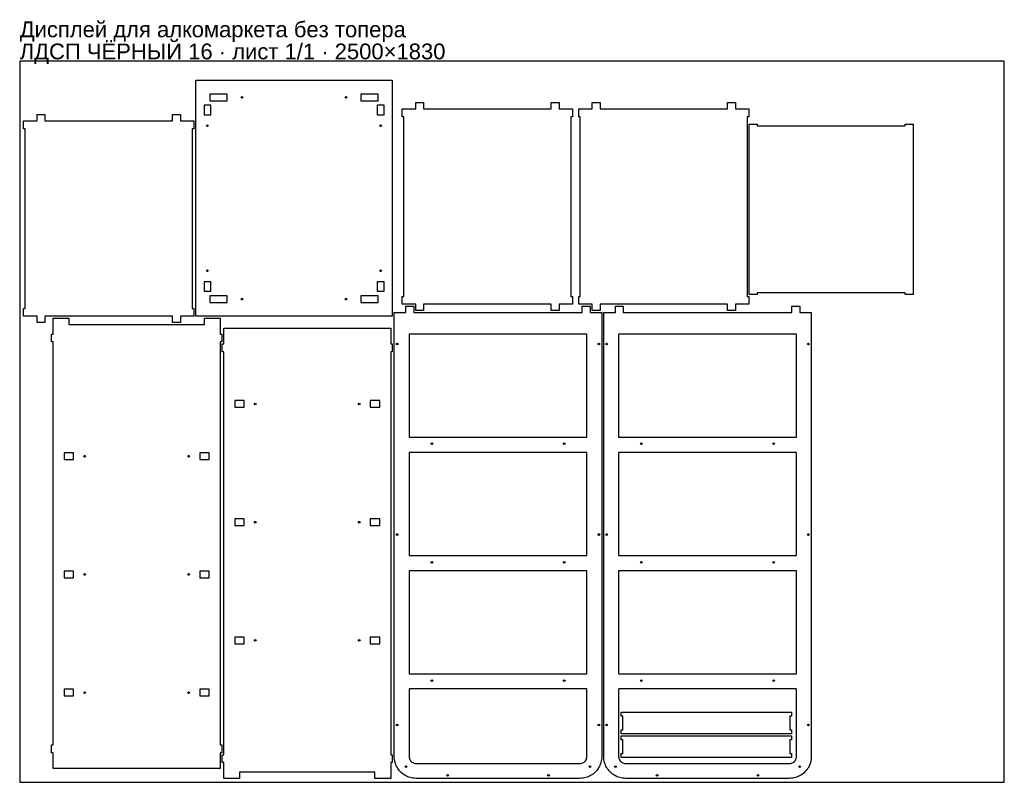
# Model space of a CAD drawing. Header units: millimetres. Extents: x 0 to 2500, y 0 to 1936.
import ezdxf

# ---------------------------------------------------------------- set-up
doc = ezdxf.new("R2010")
doc.units = ezdxf.units.MM
doc.layers.get('0').update_dxf_attribs({"linetype": 'CONTINUOUS'})
doc.layers.add('INFO', color=5, linetype='CONTINUOUS')
doc.styles.get("Standard").update_dxf_attribs({"font": 'arial.ttf'})

msp = doc.modelspace()

# ---------------------------------------------------------------- linework, layer by layer
for points in [[(0, 0), (2500, 0), (2500, 1830), (0, 1830)], [(447, 1182.800049), (447, 1781.800049), (946, 1781.800049), (946, 1182.800049)], [(482.5, 1746.799649), (482.5, 1729.799649), (526.5, 1729.799649), (526.5, 1746.799649)], [(866.5, 1746.799649), (866.5, 1729.799649), (910.5, 1729.799649), (910.5, 1746.799649)], [(1403.5, 1709.298794), (1403.5, 1689.298794), (1399.5, 1689.298794), (1399.5, 1233.299594), (1403.5, 1233.299594), (1403.5, 1213.299594), (1369.5, 1213.299594), (1369.5, 1197.299594), (1349.5, 1197.299594), (1349.5, 1213.299594), (1025.5, 1213.299594), (1025.5, 1197.299594), (1005.5, 1197.299594), (1005.5, 1213.299594), (971.5, 1213.299594), (971.5, 1233.299594), (975.5, 1233.299594), (975.5, 1689.298794), (971.5, 1689.298794), (971.5, 1709.298794), (1005.5, 1709.298794), (1005.5, 1725.298794), (1025.5, 1725.298794), (1025.5, 1709.298794), (1349.5, 1709.298794), (1349.5, 1725.298794), (1369.5, 1725.298794), (1369.5, 1709.298794)], [(1419.500732, 1213.299594), (1419.500732, 1233.299594), (1423.500732, 1233.299594), (1423.500732, 1689.298794), (1419.500732, 1689.298794), (1419.500732, 1709.298794), (1453.500732, 1709.298794), (1453.500732, 1725.298794), (1473.500732, 1725.298794), (1473.500732, 1709.298794), (1797.500732, 1709.298794), (1797.500732, 1725.298794), (1817.500732, 1725.298794), (1817.500732, 1709.298794), (1851.500732, 1709.298794), (1851.500732, 1689.298794), (1847.500732, 1689.298794), (1847.500732, 1233.299594), (1851.500732, 1233.299594), (1851.500732, 1213.299594), (1817.500732, 1213.299594), (1817.500732, 1197.299594), (1797.500732, 1197.299594), (1797.500732, 1213.299594), (1473.500732, 1213.299594), (1473.500732, 1197.299594), (1453.500732, 1197.299594), (1453.500732, 1213.299594)], [(468, 1694.300349), (485, 1694.300349), (485, 1718.300349), (468, 1718.300349)], [(908, 1694.300349), (925, 1694.300349), (925, 1718.300349), (908, 1718.300349)], [(442, 1678.799161), (442, 1658.799161), (438, 1658.799161), (438, 1202.799961), (442, 1202.799961), (442, 1182.799961), (408, 1182.799961), (408, 1166.799961), (388, 1166.799961), (388, 1182.799961), (64, 1182.799961), (64, 1166.799961), (44, 1166.799961), (44, 1182.799961), (10, 1182.799961), (10, 1202.799961), (14, 1202.799961), (14, 1658.799161), (10, 1658.799161), (10, 1678.799161), (44, 1678.799161), (44, 1694.799161), (64, 1694.799161), (64, 1678.799161), (388, 1678.799161), (388, 1694.799161), (408, 1694.799161), (408, 1678.799161)], [(1852.500677, 1670.299561), (1872.500677, 1670.299561), (1872.500677, 1666.299561), (2248.500577, 1666.299561), (2248.500577, 1670.299561), (2268.500577, 1670.299561), (2268.500577, 1238.299561), (2248.500577, 1238.299561), (2248.500577, 1242.299561), (1872.500677, 1242.299561), (1872.500677, 1238.299561), (1852.500677, 1238.299561)], [(468, 1246.300449), (485, 1246.300449), (485, 1270.300449), (468, 1270.300449)], [(908, 1246.300449), (925, 1246.300449), (925, 1270.300449), (908, 1270.300449)], [(482.5, 1234.800449), (482.5, 1217.800449), (526.5, 1217.800449), (526.5, 1234.800449)], [(866.5, 1234.800449), (866.5, 1217.800449), (910.5, 1217.800449), (910.5, 1234.800449)], [(967.276088, 26.226046), (964.565542, 29.13495), (962.083878, 32.21336), (959.989301, 35.211611), (958.101693, 38.332672), (956.556684, 41.292875), (955.193159, 44.338173), (954.02995, 47.415507), (953.050048, 50.558772), (952.204013, 54.006453), (951.578597, 57.510485), (951.145692, 61.483721), (951.000066, 65.499961), (951.000066, 1192.299561), (980.500066, 1192.299561), (980.500066, 1208.299561), (1000.500066, 1208.299561), (1000.500066, 1192.299561), (1428.500666, 1192.299561), (1428.500666, 1208.299561), (1448.500666, 1208.299561), (1448.500666, 1192.299561), (1478.000666, 1192.299561), (1478.000666, 65.499961), (1477.858135, 61.526563), (1477.434387, 57.5951), (1476.794084, 53.994016), (1475.920855, 50.452469), (1474.919366, 47.266961), (1473.729476, 44.149687), (1472.375336, 41.151499), (1470.844941, 38.236428), (1469.004497, 35.200956), (1466.96805, 32.281832), (1464.463313, 29.167417), (1461.724641, 26.226042), (1458.815808, 23.521797), (1455.739263, 21.046502), (1452.744091, 18.95778), (1449.627159, 17.075849), (1446.671457, 15.535792), (1443.631152, 14.176889), (1440.559038, 13.01783), (1437.421107, 12.041591), (1433.979086, 11.198866), (1430.480411, 10.576004), (1426.512528, 10.144942), (1422.500666, 9.999961), (1006.500066, 9.999961), (1002.530994, 10.141861), (998.604814, 10.563804), (995.009229, 11.20149), (991.473501, 12.071307), (988.293402, 13.069058), (985.18141, 14.254715), (982.188124, 15.604278), (979.277468, 17.129778), (976.245999, 18.964694), (973.329884, 20.995445), (970.217381, 23.493743)], [(1483.000677, 65.499961), (1483.000677, 1192.299561), (1512.500677, 1192.299561), (1512.500677, 1208.299561), (1532.500677, 1208.299561), (1532.500677, 1192.299561), (1960.501277, 1192.299561), (1960.501277, 1208.299561), (1980.501277, 1208.299561), (1980.501277, 1192.299561), (2010.001277, 1192.299561), (2010.001277, 65.499961), (2009.858745, 61.526563), (2009.434997, 57.5951), (2008.794694, 53.994016), (2007.921465, 50.452469), (2006.919977, 47.266961), (2005.730087, 44.149687), (2004.375947, 41.151499), (2002.845552, 38.236428), (2001.005107, 35.200956), (1998.96866, 32.281832), (1996.463923, 29.167417), (1993.725252, 26.226042), (1990.816418, 23.521797), (1987.739874, 21.046502), (1984.744701, 18.95778), (1981.62777, 17.075849), (1978.672068, 15.535792), (1975.631763, 14.176889), (1972.559649, 13.01783), (1969.421717, 12.041591), (1965.979696, 11.198866), (1962.481021, 10.576004), (1958.513139, 10.144942), (1954.501277, 9.999961), (1538.500677, 9.999961), (1534.531604, 10.141861), (1530.605425, 10.563804), (1527.00984, 11.20149), (1523.474112, 12.071307), (1520.294012, 13.069058), (1517.18202, 14.254715), (1514.188734, 15.604278), (1511.278079, 17.129778), (1508.24661, 18.964694), (1505.330494, 20.995445), (1502.217992, 23.493743), (1499.276698, 26.226046), (1496.566153, 29.13495), (1494.084488, 32.21336), (1491.989912, 35.211611), (1490.102304, 38.332672), (1488.557295, 41.292875), (1487.193769, 44.338173), (1486.03056, 47.415507), (1485.050658, 50.558772), (1484.204623, 54.006453), (1483.579207, 57.510485), (1483.146302, 61.483721)], [(81, 75.000015), (81, 95.000015), (85, 95.000015), (85, 1117.800015), (81, 1117.800015), (81, 1137.800015), (85, 1137.800015), (85, 1177.800015), (125, 1177.800015), (125, 1161.800015), (469, 1161.800015), (469, 1177.800015), (509, 1177.800015), (509, 1137.800015), (513, 1137.800015), (513, 1117.800015), (509, 1117.800015), (509, 95.000015), (513, 95.000015), (513, 75.000015), (509, 75.000015), (509, 35.000015), (85, 35.000015), (85, 75.000015)], [(514.000061, 1092.800034), (514.000061, 1112.800034), (518.000061, 1112.800034), (518.000061, 1152.800034), (942.000061, 1152.800034), (942.000061, 1112.800034), (946.000061, 1112.800034), (946.000061, 1092.800034), (942.000061, 1092.800034), (942.000061, 70.000034), (946.000061, 70.000034), (946.000061, 50.000034), (942.000061, 50.000034), (942.000061, 10.000034), (902.000061, 10.000034), (902.000061, 26.000034), (558.000061, 26.000034), (558.000061, 10.000034), (518.000061, 10.000034), (518.000061, 50.000034), (514.000061, 50.000034), (514.000061, 70.000034), (518.000061, 70.000034), (518.000061, 1092.800034)], [(989.300066, 1136.499561), (988.800066, 1136.499561), (988.800066, 876.099561), (989.300066, 876.099561), (989.300066, 875.599561), (1439.700666, 875.599561), (1439.700666, 876.099561), (1440.200666, 876.099561), (1440.200666, 1136.499561), (1439.700666, 1136.499561), (1439.700666, 1136.999561), (989.300066, 1136.999561)], [(1971.701277, 876.099561), (1972.201277, 876.099561), (1972.201277, 1136.499561), (1971.701277, 1136.499561), (1971.701277, 1136.999561), (1521.300677, 1136.999561), (1521.300677, 1136.499561), (1520.800677, 1136.499561), (1520.800677, 876.099561), (1521.300677, 876.099561), (1521.300677, 875.599561), (1971.701277, 875.599561)], [(570.000061, 951.700434), (570.000061, 968.700434), (546.000061, 968.700434), (546.000061, 951.700434)], [(914.000061, 951.700434), (914.000061, 968.700434), (890.000061, 968.700434), (890.000061, 951.700434)], [(113, 836.099615), (113, 819.099615), (137, 819.099615), (137, 836.099615)], [(457, 836.099615), (457, 819.099615), (481, 819.099615), (481, 836.099615)], [(1439.700666, 836.499561), (1439.700666, 836.999561), (989.300066, 836.999561), (989.300066, 836.499561), (988.800066, 836.499561), (988.800066, 576.099561), (989.300066, 576.099561), (989.300066, 575.599561), (1439.700666, 575.599561), (1439.700666, 576.099561), (1440.200666, 576.099561), (1440.200666, 836.499561)], [(1971.701277, 576.099561), (1972.201277, 576.099561), (1972.201277, 836.499561), (1971.701277, 836.499561), (1971.701277, 836.999561), (1521.300677, 836.999561), (1521.300677, 836.499561), (1520.800677, 836.499561), (1520.800677, 576.099561), (1521.300677, 576.099561), (1521.300677, 575.599561), (1971.701277, 575.599561)], [(570.000061, 651.700434), (570.000061, 668.700434), (546.000061, 668.700434), (546.000061, 651.700434)], [(914.000061, 651.700434), (914.000061, 668.700434), (890.000061, 668.700434), (890.000061, 651.700434)], [(137, 519.099615), (137, 536.099615), (113, 536.099615), (113, 519.099615)], [(481, 519.099615), (481, 536.099615), (457, 536.099615), (457, 519.099615)], [(1439.700666, 536.499561), (1439.700666, 536.999561), (989.300066, 536.999561), (989.300066, 536.499561), (988.800066, 536.499561), (988.800066, 276.099561), (989.300066, 276.099561), (989.300066, 275.599561), (1439.700666, 275.599561), (1439.700666, 276.099561), (1440.200666, 276.099561), (1440.200666, 536.499561)], [(1971.701277, 276.099561), (1972.201277, 276.099561), (1972.201277, 536.499561), (1971.701277, 536.499561), (1971.701277, 536.999561), (1521.300677, 536.999561), (1521.300677, 536.499561), (1520.800677, 536.499561), (1520.800677, 276.099561), (1521.300677, 276.099561), (1521.300677, 275.599561), (1971.701277, 275.599561)], [(570.000061, 351.700434), (570.000061, 368.700434), (546.000061, 368.700434), (546.000061, 351.700434)], [(914.000061, 351.700434), (914.000061, 368.700434), (890.000061, 368.700434), (890.000061, 351.700434)], [(137, 219.099615), (137, 236.099615), (113, 236.099615), (113, 219.099615)], [(481, 219.099615), (481, 236.099615), (457, 236.099615), (457, 219.099615)], [(989.300066, 236.499561), (988.800066, 236.499561), (988.800066, 65.499961), (988.980431, 62.9827), (989.463971, 60.701259), (990.165742, 58.682919), (991.088642, 56.790871), (992.323974, 54.893282), (993.987792, 52.971603), (995.892804, 51.32294), (997.838914, 50.058741), (999.752434, 49.133627), (1001.73583, 48.451638), (1003.951028, 47.983856), (1006.500066, 47.799961), (1422.500666, 47.799961), (1425.022746, 47.979964), (1427.298789, 48.461127), (1429.308392, 49.158481), (1431.192457, 50.075934), (1433.086168, 51.3067), (1435.012937, 52.9716), (1436.660486, 54.871518), (1437.929373, 56.821618), (1438.860005, 58.743291), (1439.546306, 60.735273), (1440.016396, 62.955723), (1440.200666, 65.499961), (1440.200666, 236.499561), (1439.700666, 236.499561), (1439.700666, 236.999561), (989.300066, 236.999561)], [(1971.701277, 236.499561), (1971.701277, 236.999561), (1521.300677, 236.999561), (1521.300677, 236.499561), (1520.800677, 236.499561), (1520.800677, 65.499961), (1520.981041, 62.9827), (1521.464582, 60.701259), (1522.166352, 58.682919), (1523.089252, 56.790871), (1524.324584, 54.893282), (1525.988403, 52.971603), (1527.893414, 51.32294), (1529.839524, 50.058741), (1531.753044, 49.133627), (1533.736441, 48.451638), (1535.951639, 47.983856), (1538.500677, 47.799961), (1954.501277, 47.799961), (1957.023356, 47.979964), (1959.2994, 48.461127), (1961.309003, 49.158481), (1963.193067, 50.075934), (1965.086778, 51.3067), (1967.013547, 52.9716), (1968.661097, 54.871518), (1969.929984, 56.821618), (1970.860615, 58.743291), (1971.546916, 60.735273), (1972.017006, 62.955723), (1972.201277, 65.499961), (1972.201277, 236.499561)], [(1959.504536, 177.920918), (1959.504536, 167.920918), (1955.504536, 167.920918), (1955.504536, 132.921376), (1959.504536, 132.921376), (1959.504536, 122.921376), (1527.504536, 122.921376), (1527.504536, 132.921376), (1531.504536, 132.921376), (1531.504536, 167.920918), (1527.504536, 167.920918), (1527.504536, 177.920918)], [(1959.504536, 117.921406), (1959.504536, 107.921406), (1955.504536, 107.921406), (1955.504536, 72.921864), (1959.504536, 72.921864), (1959.504536, 62.921864), (1527.504536, 62.921864), (1527.504536, 72.921864), (1531.504536, 72.921864), (1531.504536, 107.921406), (1527.504536, 107.921406), (1527.504536, 117.921406)]]:
    msp.add_lwpolyline(points, close=True)
for centre in [(564.5, 1738.290925), (828.5, 1738.290925), (476.5, 1666.300349), (916.5, 1666.300349), (476.5, 1298.300449), (916.5, 1298.300449), (564.5, 1226.309173), (828.5, 1226.309173), (958.517854, 1112.299961), (1470.482878, 1112.299961), (1490.518464, 1112.299961), (2002.483489, 1112.299961), (598.000061, 960.200434), (862.000061, 960.200434), (1046.500766, 859.299561), (1382.499966, 859.299561), (1578.501377, 859.299561), (1914.500577, 859.299561), (165, 827.599615), (429, 827.599615), (598.000061, 660.200434), (862.000061, 660.200434), (958.517854, 628.899961), (1470.482878, 628.899961), (1490.518464, 628.899961), (2002.483489, 628.899961), (1046.500766, 558.099561), (1382.499966, 558.099561), (1578.501377, 558.099561), (1914.500577, 558.099561), (165, 527.599615), (429, 527.599615), (598.000061, 360.200434), (862.000061, 360.200434), (1046.500766, 258.099561), (1382.499966, 258.099561), (1578.501377, 258.099561), (1914.500577, 258.099561), (165, 227.599615), (429, 227.599615), (958.517854, 145.499961), (1470.482878, 145.499961), (1490.518464, 145.499961), (2002.483489, 145.499961), (980.766127, 39.766096), (1448.234606, 39.766096), (1512.766737, 39.766096), (1980.235216, 39.766096), (1086.500066, 17.593619), (1342.500666, 17.593619), (1618.500677, 17.593619), (1874.501277, 17.593619)]:
    msp.add_circle(centre, 2.1)

# ---------------------------------------------------------------- texts
at = {"layer": 'INFO'}
for s, p in [('Дисплей для алкомаркета без топера', (0, 1891)), ('ЛДСП ЧЁРНЫЙ 16 · лист 1/1 · 2500×1830', (0, 1835))]:
    msp.add_text(s, height=40, dxfattribs=at).set_placement(p)

doc.saveas('drawing.dxf')
